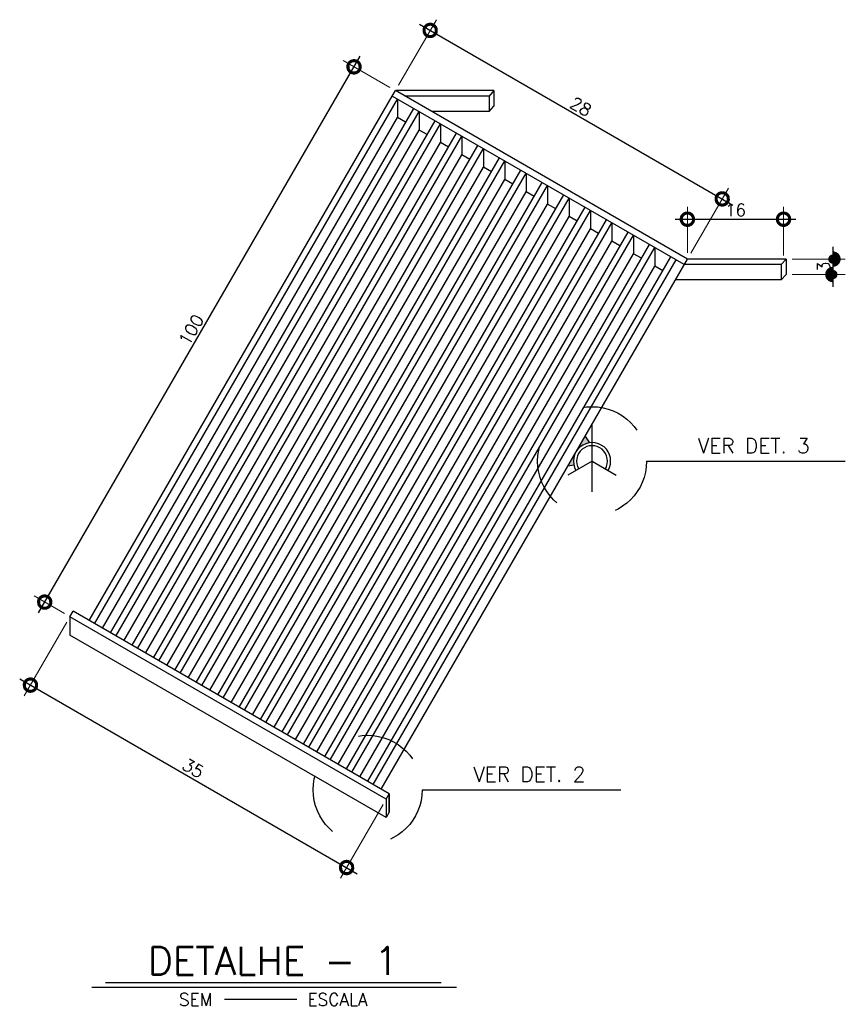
# Model space of a CAD drawing. Header units: millimetres. Extents: x 197878 to 197999, y 8707048 to 8707095.
# Tile 2 of 36: x 197897.74 to 197899.07, y 8707047.7 to 8707049.3. Entities that reach past the tile are written whole.
import ezdxf
from ezdxf.enums import TextEntityAlignment as Align

# ---------------------------------------------------------------- set-up
doc = ezdxf.new("R2010")
doc.units = ezdxf.units.MM
doc.header["$LTSCALE"] = 0.1
doc.linetypes.add('HIDDEN', pattern=[0.375, 0.25, -0.125])
doc.layers.get('Defpoints').update_dxf_attribs({"lineweight": 9})
for name, color, linetype in [('DIM', 7, 'Continuous'), ('GRADE', 9, 'Continuous'), ('LMEDIA', 4, 'Continuous'), ('RELAÇÀO', 2, 'Continuous'), ('TEXTO', 2, 'Continuous')]:
    doc.layers.add(name, color=color, linetype=linetype)
doc.styles.add('ROMAND', font='ROMANS.SHX', dxfattribs={"oblique": 15, "height": 800})
doc.styles.add('romans', font='romans.shx')
doc.dimstyles.get("Standard").update_dxf_attribs({"dimtxt": 0.1, "dimasz": 0.2, "dimexe": 0.05, "dimexo": 0.05, "dimgap": 0.025, "dimtad": 1, "dimtoh": 1, "dimdec": 0, "dimlfac": 100, "dimzin": 0, "dimdsep": 46, "dimtxsty": 'romans', "dimblk1": 'DOTSMALL', "dimblk2": 'DOTSMALL', "dimsah": 1, "dimcen": 0.3, "dimdle": 0.05, "dimclrd": 7, "dimclre": 7, "dimclrt": 2, "dimazin": 0, "dimtfac": 1, "dimtdec": 0, "dimtmove": 2, "dimatfit": 3, "dimldrblk": 'DOTSMALL', "dimfxl": 0, "dimtolj": 1, "dimtzin": 0, "dimlwe": 5, "dimarcsym": 0})

# ---------------------------------------------------------------- blocks, each defined once
blk = doc.blocks.new('_DOTSMALL')
at = {"color": 0, "linetype": 'ByBlock', "const_width": 0.5}
blk.add_lwpolyline([(-0.0625, 0, 1), (0.0625, 0, 1)], format="xyb", close=True, dxfattribs=at)
blk = doc.blocks.new('*D26')
at = {"layer": 'Defpoints', "color": 0}
for p in [(197898.28, 8707049.219), (197898.3468, 8707049.1805), (197897.8209, 8707048.3297)]:
    blk.add_point(p, dxfattribs=at)
at = {"layer": 'DIM', "color": 7, "lineweight": -2}
blk.add_line((197897.7701, 8707048.3359), (197898.29, 8707049.2364), dxfattribs=at)
at = {"layer": 'DIM', "color": 7, "lineweight": 5}
for p, q in [((197898.3381, 8707049.1855), (197898.2626, 8707049.229)), ((197897.8123, 8707048.3347), (197897.7628, 8707048.3632))]:
    blk.add_line(p, q, dxfattribs=at)
at = {"layer": 'DIM', "color": 7, "lineweight": -2, "xscale": 0.04, "yscale": 0.04, "zscale": 0.04}
for p, rotation in [((197898.28, 8707049.219), 60.00000000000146), ((197897.7801, 8707048.3532), 240.0000000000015)]:
    blk.add_blockref('_DOTSMALL', p, dxfattribs=dict(at, rotation=rotation))
at = {"layer": 'DIM', "color": 2, "insert": (197898.017, 8707048.7936), "char_height": 0.02, "attachment_point": 5, "rotation": 60, "style": 'romans'}
blk.add_mtext('\\A1;100', dxfattribs=at)
blk = doc.blocks.new('*D27')
at = {"layer": 'Defpoints', "color": 0}
for p in [(197898.3468, 8707049.1805), (197898.8751, 8707049.0054), (197898.8194, 8707048.9091)]:
    blk.add_point(p, dxfattribs=at)
at = {"layer": 'DIM', "color": 7, "lineweight": 5}
for p, q in [((197898.3518, 8707049.1891), (197898.4131, 8707049.2952)), ((197898.8244, 8707048.9177), (197898.8851, 8707049.0227))]:
    blk.add_line(p, q, dxfattribs=at)
at = {"layer": 'DIM', "color": 7, "lineweight": -2}
blk.add_line((197898.3857, 8707049.2879), (197898.8924, 8707048.9954), dxfattribs=at)
at = {"layer": 'DIM', "color": 7, "lineweight": -2, "xscale": 0.04, "yscale": 0.04, "zscale": 0.04}
for p, rotation in [((197898.4031, 8707049.2779), 150.0000000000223), ((197898.8751, 8707049.0054), 330.0000000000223)]:
    blk.add_blockref('_DOTSMALL', p, dxfattribs=dict(at, rotation=rotation))
at = {"layer": 'DIM', "color": 2, "insert": (197898.6466, 8707049.1547), "char_height": 0.02, "attachment_point": 5, "rotation": 330, "style": 'romans'}
blk.add_mtext('\\A1;28', dxfattribs=at)
blk = doc.blocks.new('*D28')
at = {"layer": 'Defpoints', "color": 0}
for p in [(197898.9742, 8707048.9725), (197898.8188, 8707048.908), (197898.9742, 8707048.9036)]:
    blk.add_point(p, dxfattribs=at)
at = {"layer": 'DIM', "color": 7, "lineweight": 5}
for p, q in [((197898.8188, 8707048.918), (197898.8188, 8707048.9925)), ((197898.9742, 8707048.9136), (197898.9742, 8707048.9925))]:
    blk.add_line(p, q, dxfattribs=at)
at = {"layer": 'DIM', "color": 7, "lineweight": -2}
blk.add_line((197898.7988, 8707048.9725), (197898.9942, 8707048.9725), dxfattribs=at)
at = {"layer": 'DIM', "color": 7, "lineweight": -2, "xscale": 0.04, "yscale": 0.04, "zscale": 0.04, "rotation": 180}
blk.add_blockref('_DOTSMALL', (197898.8188, 8707048.9725), dxfattribs=at)
at = {"layer": 'DIM', "color": 7, "lineweight": -2, "xscale": 0.04, "yscale": 0.04, "zscale": 0.04}
blk.add_blockref('_DOTSMALL', (197898.9742, 8707048.9725), dxfattribs=at)
at = {"layer": 'DIM', "color": 2, "insert": (197898.8965, 8707048.9875), "char_height": 0.02, "attachment_point": 5, "style": 'romans'}
blk.add_mtext('\\A1;16', dxfattribs=at)
blk = doc.blocks.new('*D29')
at = {"layer": 'Defpoints', "color": 0}
for p in [(197898.9782, 8707048.908), (197898.9782, 8707048.883), (197899.054, 8707048.883)]:
    blk.add_point(p, dxfattribs=at)
at = {"layer": 'DIM', "color": 7, "lineweight": -2}
blk.add_line((197899.054, 8707048.928), (197899.054, 8707048.863), dxfattribs=at)
at = {"layer": 'DIM', "color": 7, "lineweight": 5}
for p, q in [((197898.9882, 8707048.908), (197899.074, 8707048.908)), ((197898.9882, 8707048.883), (197899.074, 8707048.883))]:
    blk.add_line(p, q, dxfattribs=at)
at = {"layer": 'DIM', "color": 7, "lineweight": -2, "xscale": 0.04, "yscale": 0.04, "zscale": 0.04}
for p, rotation in [((197899.054, 8707048.908), 90), ((197899.054, 8707048.883), 270)]:
    blk.add_blockref('_DOTSMALL', p, dxfattribs=dict(at, rotation=rotation))
at = {"layer": 'DIM', "color": 2, "insert": (197899.039, 8707048.8955), "char_height": 0.02, "attachment_point": 5, "rotation": 90, "style": 'romans'}
blk.add_mtext('\\A1;3', dxfattribs=at)
blk = doc.blocks.new('*D30')
at = {"layer": 'Defpoints', "color": 0}
for p in [(197897.8209, 8707048.3297), (197898.3319, 8707048.0347), (197898.268, 8707047.9239)]:
    blk.add_point(p, dxfattribs=at)
at = {"layer": 'DIM', "color": 7, "lineweight": 5}
for p, q in [((197897.8159, 8707048.321), (197897.747, 8707048.2016)), ((197898.3269, 8707048.026), (197898.258, 8707047.9066))]:
    blk.add_line(p, q, dxfattribs=at)
at = {"layer": 'DIM', "color": 7, "lineweight": -2}
blk.add_line((197897.7397, 8707048.2289), (197898.2853, 8707047.9139), dxfattribs=at)
at = {"layer": 'DIM', "color": 7, "lineweight": -2, "xscale": 0.04, "yscale": 0.04, "zscale": 0.04}
for p, rotation in [((197897.757, 8707048.2189), 150.0000000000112), ((197898.268, 8707047.9239), 330.0000000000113)]:
    blk.add_blockref('_DOTSMALL', p, dxfattribs=dict(at, rotation=rotation))
at = {"layer": 'DIM', "color": 2, "insert": (197898.02, 8707048.0844), "char_height": 0.02, "attachment_point": 5, "rotation": 330, "style": 'romans'}
blk.add_mtext('\\A1;35', dxfattribs=at)

msp = doc.modelspace()

# ---------------------------------------------------------------- hatches: boundary and pattern name
at = {"layer": 'GRADE'}
h = msp.add_hatch(color=2, dxfattribs=at)
h.paths.add_polyline_path([(197898.66087, 8707048.61093), (197898.65378, 8707048.62216), (197898.63878, 8707048.59618, -0.2334155)])
h.paths.add_polyline_path([(197898.63878, 8707048.59618), (197898.62579, 8707048.57368), (197898.63536, 8707048.5752, -0.1830947)])

# ---------------------------------------------------------------- linework, layer by layer
at = {"layer": 'Defpoints', "color": 0, "linetype": 'ByBlock'}
for p in [(197898.50625, 8707049.1626), (197898.50625, 8707049.1626), (197898.97824, 8707048.8901), (197898.97824, 8707048.8901)]:
    msp.add_point(p, dxfattribs=at)
at = {"layer": 'GRADE', "color": 2}
for p, q in [((197898.34179, 8707049.17179), (197898.34679, 8707049.18045)), ((197898.50625, 8707049.18045), (197898.34679, 8707049.18045)), ((197898.50625, 8707049.18045), (197898.49825, 8707049.17179)), ((197898.50625, 8707049.18045), (197898.50625, 8707049.15545)), ((197897.85192, 8707048.32331), (197898.34179, 8707049.17179)), ((197897.86058, 8707048.31831), (197898.35045, 8707049.16679)), ((197898.49825, 8707049.17179), (197898.36179, 8707049.17179)), ((197898.49825, 8707049.17179), (197898.49825, 8707049.14679)), ((197897.88656, 8707048.30331), (197898.37643, 8707049.15179)), ((197897.89522, 8707048.29831), (197898.38509, 8707049.14679)), ((197898.49825, 8707049.14679), (197898.40509, 8707049.14679)), ((197898.49825, 8707049.14679), (197898.50625, 8707049.15545)), ((197897.9212, 8707048.28331), (197898.41107, 8707049.13179)), ((197897.92986, 8707048.27831), (197898.41973, 8707049.12679)), ((197897.95584, 8707048.26331), (197898.44572, 8707049.11179)), ((197897.9645, 8707048.25831), (197898.45438, 8707049.10679)), ((197897.99049, 8707048.24331), (197898.48036, 8707049.09179)), ((197897.99915, 8707048.23831), (197898.48902, 8707049.08679)), ((197898.02513, 8707048.22331), (197898.515, 8707049.07179)), ((197898.03379, 8707048.21831), (197898.52366, 8707049.06679)), ((197898.05977, 8707048.20331), (197898.54964, 8707049.05179)), ((197898.06843, 8707048.19831), (197898.5583, 8707049.04679)), ((197898.09441, 8707048.18331), (197898.58428, 8707049.03179)), ((197898.10307, 8707048.17831), (197898.59294, 8707049.02679)), ((197898.12905, 8707048.16331), (197898.61892, 8707049.01179)), ((197898.13771, 8707048.15831), (197898.62758, 8707049.00679)), ((197898.16369, 8707048.14331), (197898.65356, 8707048.99179)), ((197898.17235, 8707048.13831), (197898.66222, 8707048.98679)), ((197898.19833, 8707048.12331), (197898.6882, 8707048.97179)), ((197898.20699, 8707048.11831), (197898.69686, 8707048.96679)), ((197898.23297, 8707048.10331), (197898.72284, 8707048.95179)), ((197898.24163, 8707048.09831), (197898.7315, 8707048.94679)), ((197898.26761, 8707048.08331), (197898.75748, 8707048.93179)), ((197898.27627, 8707048.07831), (197898.76614, 8707048.92679)), ((197898.30225, 8707048.06331), (197898.79213, 8707048.91179)), ((197898.31092, 8707048.05831), (197898.80079, 8707048.90679)), ((197898.32391, 8707048.05081), (197898.81878, 8707048.90795)), ((197898.97824, 8707048.90795), (197898.81878, 8707048.90795)), ((197898.97824, 8707048.90795), (197898.97024, 8707048.89929)), ((197898.97824, 8707048.90795), (197898.97824, 8707048.88295)), ((197898.97024, 8707048.89929), (197898.81378, 8707048.89929)), ((197898.97024, 8707048.89929), (197898.97024, 8707048.87429)), ((197898.97024, 8707048.87429), (197898.79934, 8707048.87429)), ((197898.97024, 8707048.87429), (197898.97824, 8707048.88295)), ((197898.62579, 8707048.57368), (197898.63536, 8707048.5752)), ((197898.64311, 8707048.56868), (197898.63878, 8707048.56618)), ((197898.68641, 8707048.56868), (197898.69074, 8707048.56618)), ((197898.3369, 8707048.04331), (197897.82594, 8707048.33831)), ((197898.3319, 8707048.03465), (197897.82094, 8707048.32965)), ((197897.82094, 8707048.32965), (197897.82094, 8707048.29965)), ((197898.3319, 8707048.00465), (197897.82094, 8707048.29965)), ((197898.3319, 8707048.03465), (197898.3319, 8707048.00465)), ((197898.3369, 8707048.01331), (197898.3369, 8707048.04331)), ((197898.3369, 8707048.04331), (197898.3369, 8707048.01331)), ((197898.3369, 8707048.04331), (197898.3369, 8707048.01331)), ((197898.3369, 8707048.01331), (197898.3319, 8707048.00465))]:
    msp.add_line(p, q, dxfattribs=at)
at = {"layer": 'GRADE', "color": 50}
for p, q in [((197898.81878, 8707048.90795), (197898.34679, 8707049.18045)), ((197898.81378, 8707048.89929), (197898.34179, 8707049.17179)), ((197898.66087, 8707048.61093), (197898.65378, 8707048.62216)), ((197897.82094, 8707048.32965), (197897.82594, 8707048.33831)), ((197898.3319, 8707048.03465), (197898.3369, 8707048.04331))]:
    msp.add_line(p, q, dxfattribs=at)
at = {"layer": 'GRADE', "color": 7}
for p, q in [((197898.35045, 8707049.16679), (197898.35045, 8707049.13679)), ((197898.38509, 8707049.14679), (197898.38509, 8707049.11679)), ((197897.87357, 8707048.31081), (197898.35045, 8707049.13679)), ((197898.36344, 8707049.12929), (197898.35045, 8707049.13679)), ((197897.90821, 8707048.29081), (197898.38509, 8707049.11679)), ((197898.39808, 8707049.10929), (197898.38509, 8707049.11679)), ((197898.41973, 8707049.12679), (197898.41973, 8707049.09679)), ((197898.45438, 8707049.10679), (197898.45438, 8707049.07679)), ((197897.94285, 8707048.27081), (197898.41973, 8707049.09679)), ((197898.43272, 8707049.08929), (197898.41973, 8707049.09679)), ((197898.48902, 8707049.08679), (197898.48902, 8707049.05679)), ((197897.9775, 8707048.25081), (197898.45438, 8707049.07679)), ((197898.46737, 8707049.06929), (197898.45438, 8707049.07679)), ((197898.52366, 8707049.06679), (197898.52366, 8707049.03679)), ((197898.01214, 8707048.23081), (197898.48902, 8707049.05679)), ((197898.50201, 8707049.04929), (197898.48902, 8707049.05679)), ((197898.04678, 8707048.21081), (197898.52366, 8707049.03679)), ((197898.53665, 8707049.02929), (197898.52366, 8707049.03679)), ((197898.5583, 8707049.04679), (197898.5583, 8707049.01679)), ((197898.59294, 8707049.02679), (197898.59294, 8707048.99679)), ((197898.08142, 8707048.19081), (197898.5583, 8707049.01679)), ((197898.57129, 8707049.00929), (197898.5583, 8707049.01679)), ((197898.62758, 8707049.00679), (197898.62758, 8707048.97679)), ((197898.11606, 8707048.17081), (197898.59294, 8707048.99679)), ((197898.60593, 8707048.98929), (197898.59294, 8707048.99679)), ((197898.66222, 8707048.98679), (197898.66222, 8707048.95679)), ((197898.1507, 8707048.15081), (197898.62758, 8707048.97679)), ((197898.64057, 8707048.96929), (197898.62758, 8707048.97679)), ((197898.18534, 8707048.13081), (197898.66222, 8707048.95679)), ((197898.67521, 8707048.94929), (197898.66222, 8707048.95679)), ((197898.69686, 8707048.96679), (197898.69686, 8707048.93679)), ((197898.7315, 8707048.94679), (197898.7315, 8707048.91679)), ((197898.21998, 8707048.11081), (197898.69686, 8707048.93679)), ((197898.70985, 8707048.92929), (197898.69686, 8707048.93679)), ((197898.76614, 8707048.92679), (197898.76614, 8707048.89679)), ((197898.25462, 8707048.09081), (197898.7315, 8707048.91679)), ((197898.74449, 8707048.90929), (197898.7315, 8707048.91679)), ((197898.28926, 8707048.07081), (197898.76614, 8707048.89679)), ((197898.77914, 8707048.88929), (197898.76614, 8707048.89679)), ((197898.66476, 8707048.53153), (197898.66476, 8707048.63974)), ((197898.66476, 8707048.58118), (197898.62559, 8707048.55857)), ((197898.66476, 8707048.58118), (197898.70392, 8707048.55857))]:
    msp.add_line(p, q, dxfattribs=at)
at = {"layer": 'GRADE', "color": 2}
for radius in [0.03, 0.025]:
    msp.add_arc((197898.66476, 8707048.58118), radius, 330, 210, dxfattribs=at)
at = {"layer": 'LMEDIA', "linetype": 'HIDDEN'}
for centre in [(197898.66476, 8707048.58118), (197898.30203, 8707048.04971)]:
    msp.add_circle(centre, 0.0881, dxfattribs=at)
at = {"layer": 'RELAÇÀO', "color": 3}
for points in [[(197898.75285, 8707048.58118), (197898.81234, 8707048.58118), (197899.07401, 8707048.58118)], [(197898.39013, 8707048.04971), (197898.44962, 8707048.04971), (197898.71129, 8707048.04971)]]:
    msp.add_lwpolyline(points, dxfattribs=at)
at = {"layer": 'TEXTO', "color": 7, "ltscale": 0.3}
msp.add_line((197897.85625, 8707047.73011), (197898.4455, 8707047.73011), dxfattribs=at)
at = {"layer": 'TEXTO', "color": 6, "ltscale": 0.3}
msp.add_line((197897.87837, 8707047.73806), (197898.42092, 8707047.73806), dxfattribs=at)
at = {"layer": 'TEXTO', "ltscale": 0.3}
msp.add_line((197898.18751, 8707047.71041), (197898.07046, 8707047.71041), dxfattribs=at)

# ---------------------------------------------------------------- texts
at = {"layer": 'TEXTO', "color": 4, "style": 'romans'}
for s, p in [('VER DET. 3', (197898.83552, 8707048.59411)), ('VER DET. 2', (197898.47279, 8707048.06264))]:
    msp.add_text(s, height=0.024, rotation=0, dxfattribs=at).set_placement(p)
at = {"layer": 'TEXTO', "color": 5, "ltscale": 0.3, "style": 'ROMAND'}
msp.add_text('DETALHE - 1', height=0.045, rotation=360, dxfattribs=at).set_placement((197898.14911, 8707047.77307), align=Align.MIDDLE)
at = {"layer": 'TEXTO', "ltscale": 0.3, "style": 'romans'}
msp.add_text('SEM          ESCALA', height=0.02, rotation=360, dxfattribs=at).set_placement((197898.14945, 8707047.71041), align=Align.MIDDLE)

# ---------------------------------------------------------------- dimensions: what is measured, and where the dimension line sits
at = {"layer": 'DIM'}
for base, p1, p2, text, picture, middle in [((197898.87505, 8707049.00543), (197898.34679, 8707049.18045), (197898.81942, 8707048.90906), '28', '*D27', (197898.64656, 8707049.15467)), ((197898.26797, 8707047.92393), (197897.82094, 8707048.32965), (197898.3319, 8707048.03465), '35', '*D30', (197898.01999, 8707048.08442))]:
    dim = msp.add_linear_dim(base=base, p1=p1, p2=p2, angle=330, text=text, dimstyle='Standard', override={"dimtxt": 0.02, "dimasz": 0.04, "dimexe": 0.02, "dimexo": 0.01, "dimgap": 0.005, "dimdle": 0.02}, dxfattribs=at)
    dim.commit()
    dim.dimension.update_dxf_attribs({"geometry": picture, "text_midpoint": middle})
for base, p1, p2, angle, picture, middle in [((197898.27997, 8707049.21903), (197897.82094, 8707048.32965), (197898.34679, 8707049.18045), 60, '*D26', (197898.01704, 8707048.79363)), ((197899.05401, 8707048.88295), (197898.97824, 8707048.90795), (197898.97824, 8707048.88295), 90, '*D29', (197899.03901, 8707048.89545))]:
    dim = msp.add_linear_dim(base=base, p1=p1, p2=p2, angle=angle, dimstyle='Standard', override={"dimtxt": 0.02, "dimasz": 0.04, "dimexe": 0.02, "dimexo": 0.01, "dimgap": 0.005, "dimdle": 0.02}, dxfattribs=at)
    dim.commit()
    dim.dimension.update_dxf_attribs({"geometry": picture, "text_midpoint": middle})
dim = msp.add_linear_dim(base=(197898.97424, 8707048.97247), p1=(197898.81878, 8707048.90795), p2=(197898.97424, 8707048.90362), dimstyle='Standard', override={"dimtxt": 0.02, "dimasz": 0.04, "dimexe": 0.02, "dimexo": 0.01, "dimgap": 0.005, "dimdle": 0.02}, dxfattribs=at)
dim.commit()
dim.dimension.update_dxf_attribs({"geometry": '*D28', "text_midpoint": (197898.89651, 8707048.98747)})

doc.saveas('drawing.dxf')
